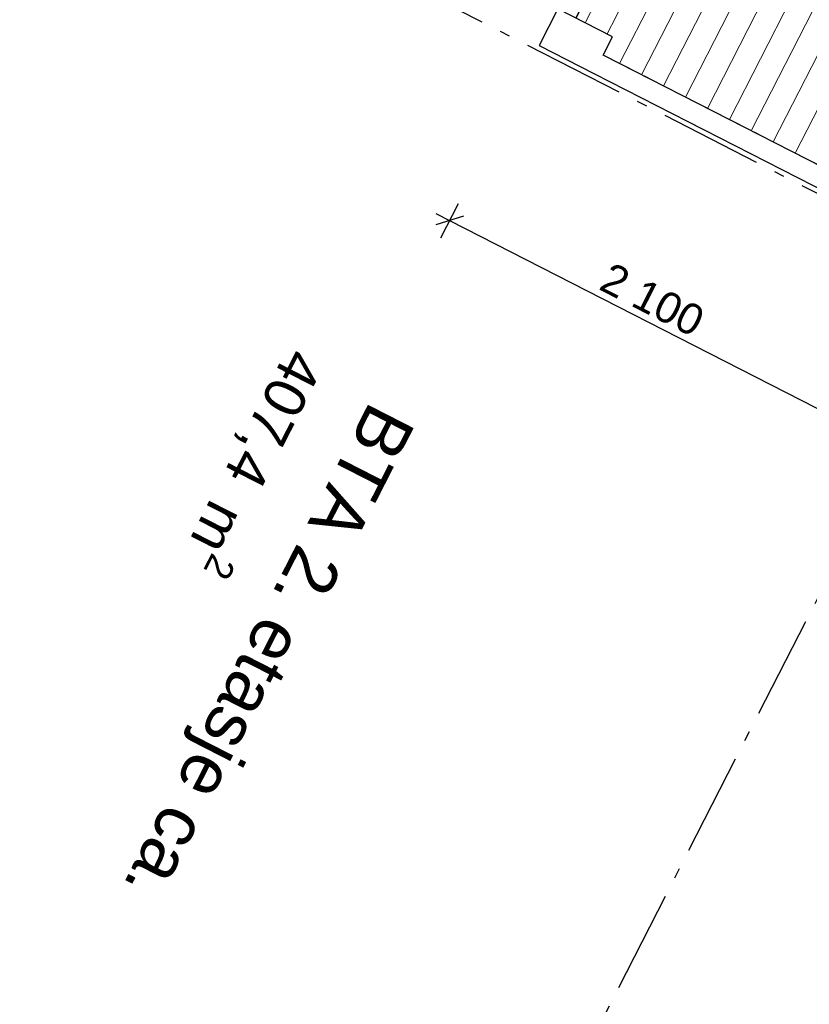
# Model space of a CAD drawing. Header units: millimetres. Extents: x 113452 to 163521, y 85995 to 132858.
# Tile 3 of 78: x 118412 to 122258, y 95909 to 100702. Entities that reach past the tile are written whole.
import ezdxf
from ezdxf.enums import TextEntityAlignment as Align

# ---------------------------------------------------------------- set-up
doc = ezdxf.new("R2010")
doc.units = ezdxf.units.MM
doc.header["$LTSCALE"] = 0.5
doc.header["$MEASUREMENT"] = 0
for name, pattern in [('Akselinje', [1500, 1000, -200, 100, -200]), ('PLINE', [0]), ('Wipeout_Contour', [2000, 0, -2000])]:
    doc.linetypes.add(name, pattern=pattern)
for name, color, linetype in [('231- Bærende yttervegger (Skravur)(Nye konstruksjoner)', 7, 'Continuous'), ('231- Bærende yttervegger(Nye konstruksjoner)', 7, 'Continuous'), ('25-- Dekker(Nye konstruksjoner)', 7, 'Continuous'), ('82-- Modullinjer(Nye konstruksjoner)', 7, 'Continuous'), ('842-M___1_100 Målsetting bygning(Nye konstruksjoner)', 7, 'Continuous'), ('862- M___BTA(Nye konstruksjoner)', 7, 'Continuous'), ('862- M___BTA(Tekst)(Nye konstruksjoner)', 7, 'Continuous'), ('862- M___Nettoareal(Nye konstruksjoner)', 7, 'Continuous'), ('862- M___Nettoareal(Polylinje)(Nye konstruksjoner)', 7, 'Continuous'), ('862- M___Nettoareal(Tekst)(Nye konstruksjoner)', 7, 'Continuous')]:
    doc.layers.add(name, color=color, linetype=linetype)
doc.layers.add('255- Gulvoverflate(Nye konstruksjoner)', color=7, linetype='Continuous', lineweight=0)
doc.styles.add('GENERATED_STYLE_1', font='arial.ttf')
doc.styles.add('GENERATED_STYLE_2', font='arial.ttf')
doc.dimstyles.new('GENERATED_STYLE__3', dxfattribs={"dimtxt": 150, "dimasz": 95, "dimexe": 0.18, "dimexo": 0.0625, "dimgap": 0, "dimtad": 1, "dimdec": 0, "dimzin": 0, "dimdsep": 46, "dimtxsty": 'GENERATED_STYLE_1', "dimblk": 'ARROWHEAD_6', "dimblk1": 'ARROWHEAD_6', "dimblk2": 'ARROWHEAD_6', "dimcen": 0.09, "dimse1": 1, "dimse2": 1, "dimclrd": 256, "dimclre": 256, "dimclrt": 256, "dimadec": 1, "dimazin": 0, "dimtfac": 1, "dimtdec": 4, "dimtmove": 0, "dimatfit": 3, "dimfxl": 1, "dimtolj": 1, "dimtzin": 0, "dimarcsym": 0})

# ---------------------------------------------------------------- blocks, each defined once
blk = doc.blocks.new('BTA 2. etasje ca.__1_1', base_point=(119445, 97814.5))
at = {"layer": '862- M___BTA(Tekst)(Nye konstruksjoner)', "insert": (119950.4, 98997.2), "char_height": 200, "attachment_point": 1, "rotation": 242.9436, "style": 'GENERATED_STYLE_1'}
blk.add_mtext('\\A1;{\\pql;\\pt0,24100;\\fArial|b0|i0|c0|p0;\\W1.000000;407,4\\fArial|b0|i0|c0|p0;\\W1.000000;\\A1{\\H.66x;\\S^  ;}\\fArial|b0|i0|c0|p0;\\W1.000000; m\\fArial|b0|i0|c0|p0;\\W1.000000;\\A1{\\H.66x;\\S2^  ;}}', dxfattribs=at)
at = {"layer": '862- M___BTA(Tekst)(Nye konstruksjoner)', "style": 'GENERATED_STYLE_1'}
for tag, height, p in [('DUMMY_862', 200, (119993.7, 98975.1)), ('ROOM_NAME', 250, (120343.6, 98739.3)), ('DUMMY_861', 250, (119176.2, 96510.9))]:
    blk.add_attdef(tag, text='', height=height, rotation=242.9436, dxfattribs=at).set_placement(p, align=Align.TOP_LEFT)
blk = doc.blocks.new('Balkong__26_1', base_point=(122768.1, 102176.4))
at = {"layer": '862- M___Nettoareal(Polylinje)(Nye konstruksjoner)', "linetype": 'PLINE', "flags": 128}
blk.add_lwpolyline([(121075.9, 100620.7), (122857, 99711), (124812.8, 103540.2), (123031.7, 104449.9)], close=True, dxfattribs=at)
at = {"layer": '862- M___Nettoareal(Tekst)(Nye konstruksjoner)', "insert": (122943.7, 102406.2), "char_height": 150, "attachment_point": 1, "rotation": 242.9436, "style": 'GENERATED_STYLE_1'}
blk.add_mtext('\\A1;{\\pql;\\pt0,24100;\\fArial|b0|i0|c0|p0;\\W1.000000;8,6\\fArial|b0|i0|c0|p0;\\W1.000000;\\A1{\\H.66x;\\S^  ;}\\fArial|b0|i0|c0|p0;\\W1.000000; m\\fArial|b0|i0|c0|p0;\\W1.000000;\\A1{\\H.66x;\\S2^  ;}}', dxfattribs=at)
at = {"layer": '862- M___Nettoareal(Tekst)(Nye konstruksjoner)', "style": 'GENERATED_STYLE_1'}
for tag, height, p in [('DUMMY_862', 150, (122976.2, 102389.7)), ('ROOM_NAME', 200, (123256.1, 102201)), ('DUMMY_861', 200, (122805.2, 101364))]:
    blk.add_attdef(tag, text='', height=height, rotation=242.9436, dxfattribs=at).set_placement(p, align=Align.TOP_LEFT)
blk = doc.blocks.new('Standard grid marker[62]_1', base_point=(120216.2, 93808.5))
at = {"layer": '82-- Modullinjer(Nye konstruksjoner)', "linetype": 'Akselinje'}
blk.add_line((120307.1, 93986.6), (136894.3, 126461.7), dxfattribs=at)
at = {"layer": '82-- Modullinjer(Nye konstruksjoner)', "style": 'GENERATED_STYLE_2'}
for tag, p in [('AC_MarkerText_1_1', (137439.8, 126889.1)), ('AC_MarkerText_1_0', (120215.8, 93167.2))]:
    blk.add_attdef(tag, text='', height=350, rotation=242.9436, dxfattribs=at).set_placement(p, align=Align.TOP_CENTER)
blk = doc.blocks.new('*D305', base_point=(-1071196.2, -15782375.2))
at = {"layer": '842-M___1_100 Målsetting bygning(Nye konstruksjoner)', "linetype": 'PLINE'}
for p, q in [((122328.3, 104865.6), (122284.7, 105000.1)), ((122340.6, 104999.7), (122306.5, 104932.9)), ((122306.5, 104932.9), (120259.6, 100925.3)), ((122223, 104975.5), (122390, 104890.2)), ((120176.1, 100968), (120343.1, 100882.7)), ((120237.8, 100992.6), (120281.4, 100858.1)), ((120259.6, 100925.3), (120225.5, 100858.6))]:
    blk.add_line(p, q, dxfattribs=at)
at = {"layer": '842-M___1_100 Målsetting bygning(Nye konstruksjoner)', "insert": (121426.9, 103144.7), "char_height": 150, "attachment_point": 7, "rotation": 242.9436, "style": 'GENERATED_STYLE_1'}
blk.add_mtext('\\A1;{\\pql;\\fArial|b0|i0|c0|p0;\\W1.000000;4\xa0500}', dxfattribs=at)
blk = doc.blocks.new('ARROWHEAD_6')
at = {"linetype": 'Continuous'}
for p, q in [((0, 0), (-1, 0)), ((-0.5, -0.5), (0.5, 0.5))]:
    blk.add_line(p, q, dxfattribs=at)
blk = doc.blocks.new('*D306', base_point=(-1071196.2, -15782375.2))
at = {"layer": '842-M___1_100 Målsetting bygning(Nye konstruksjoner)', "linetype": 'PLINE'}
for p, q in [((120463.2, 99640.9), (120548.5, 99807.9)), ((120439, 99758.6), (120505.8, 99724.4)), ((120573.1, 99746.2), (120438.6, 99702.7)), ((120505.8, 99724.4), (122376, 98769.2)), ((122333.4, 98685.7), (122418.7, 98852.7)), ((122308.7, 98747.4), (122443.3, 98791)), ((122376, 98769.2), (122442.8, 98735.1))]:
    blk.add_line(p, q, dxfattribs=at)
at = {"layer": '842-M___1_100 Målsetting bygning(Nye konstruksjoner)', "insert": (121225.3, 99390.6), "char_height": 150, "attachment_point": 7, "rotation": 332.9436, "style": 'GENERATED_STYLE_1'}
blk.add_mtext('\\A1;{\\pql;\\fArial|b0|i0|c0|p0;\\W1.000000;2\xa0100}', dxfattribs=at)
blk = doc.blocks.new('Standard grid marker[202]_1', base_point=(120039.5, 101010))
at = {"layer": '82-- Modullinjer(Nye konstruksjoner)', "linetype": 'Akselinje'}
blk.add_line((120217.7, 100919), (139423.5, 91109.3), dxfattribs=at)
at = {"layer": '82-- Modullinjer(Nye konstruksjoner)', "style": 'GENERATED_STYLE_2'}
blk.add_attdef('AC_MarkerText_1', text='', height=350, rotation=242.9436, dxfattribs=at).set_placement((140274, 90594.9), align=Align.TOP_CENTER)

msp = doc.modelspace()

# ---------------------------------------------------------------- hatches: boundary and pattern name
at = {"layer": '231- Bærende yttervegger (Skravur)(Nye konstruksjoner)', "linetype": 'Continuous'}
for points in [[(121408.9, 100338.3), (121453.4, 100315.6), (121498.9, 100404.6), (121454.4, 100427.4)], [(121498, 100292.8), (121542.5, 100270.1), (121588, 100359.2), (121543.4, 100381.9)], [(121587, 100247.4), (121631.5, 100224.6), (121677, 100313.7), (121632.5, 100336.4)], [(121676.1, 100201.9), (121720.6, 100179.1), (121766.1, 100268.2), (121721.6, 100290.9)], [(121765.1, 100156.4), (121809.7, 100133.6), (121855.1, 100222.7), (121810.6, 100245.4)], [(121854.2, 100110.9), (121898.7, 100088.1), (121944.2, 100177.2), (121899.7, 100199.9)], [(121943.2, 100065.4), (121987.8, 100042.7), (122033.3, 100131.7), (121988.7, 100154.5)], [(122032.3, 100019.9), (122076.8, 99997.2), (122122.3, 100086.2), (122077.8, 100109)], [(122121.3, 99974.4), (122165.9, 99951.7), (122211.4, 100040.7), (122166.8, 100063.5)], [(122210.4, 99928.9), (122254.9, 99906.2), (122300.4, 99995.3), (122255.9, 100018)]]:
    msp.add_hatch(color=256, dxfattribs=at).paths.add_polyline_path(points)
at = {"layer": '255- Gulvoverflate(Nye konstruksjoner)', "linetype": 'Continuous'}
h = msp.add_hatch(dxfattribs=at)
h.set_pattern_fill('Linjer_120_mm_0001', color=256, style=0, pattern_type=2)
h.set_pattern_definition([(62.9436, (125050.01, 105125.71), (-106.8671, 54.584), [])])
h.paths.add_polyline_path([(121075.9, 100620.7), (122857, 99711), (124812.8, 103540.2), (123031.7, 104449.9)])

# ---------------------------------------------------------------- linework, layer by layer
at = {"layer": '231- Bærende yttervegger(Nye konstruksjoner)', "linetype": 'PLINE', "flags": 128}
for points in [[(121409.9, 100450.1), (121365.3, 100472.9)], [(121364.4, 100361.1), (121409.9, 100450.1)], [(121454.4, 100427.4), (121408.9, 100338.3)], [(121498.9, 100404.6), (121454.4, 100427.4)], [(121319.8, 100383.8), (121364.4, 100361.1)], [(121453.4, 100315.6), (121498.9, 100404.6)], [(121543.4, 100381.9), (121498, 100292.8)], [(121588, 100359.2), (121543.4, 100381.9)], [(121408.9, 100338.3), (121453.4, 100315.6)], [(121542.5, 100270.1), (121588, 100359.2)], [(121632.5, 100336.4), (121587, 100247.4)], [(121677, 100313.7), (121632.5, 100336.4)], [(121498, 100292.8), (121542.5, 100270.1)], [(121631.5, 100224.6), (121677, 100313.7)], [(121721.6, 100290.9), (121676.1, 100201.9)], [(121766.1, 100268.2), (121721.6, 100290.9)], [(121587, 100247.4), (121631.5, 100224.6)], [(121720.6, 100179.1), (121766.1, 100268.2)], [(121810.6, 100245.4), (121765.1, 100156.4)], [(121855.1, 100222.7), (121810.6, 100245.4)], [(121676.1, 100201.9), (121720.6, 100179.1)], [(121809.7, 100133.6), (121855.1, 100222.7)], [(121899.7, 100199.9), (121854.2, 100110.9)], [(121944.2, 100177.2), (121899.7, 100199.9)], [(121765.1, 100156.4), (121809.7, 100133.6)], [(121898.7, 100088.1), (121944.2, 100177.2)], [(121988.7, 100154.5), (121943.2, 100065.4)], [(122033.3, 100131.7), (121988.7, 100154.5)], [(121854.2, 100110.9), (121898.7, 100088.1)], [(121987.8, 100042.7), (122033.3, 100131.7)], [(122077.8, 100109), (122032.3, 100019.9)], [(122122.3, 100086.2), (122077.8, 100109)], [(121943.2, 100065.4), (121987.8, 100042.7)], [(122076.8, 99997.2), (122122.3, 100086.2)], [(122166.8, 100063.5), (122121.3, 99974.4)], [(122165.9, 99951.7), (122211.4, 100040.7)], [(122211.4, 100040.7), (122166.8, 100063.5)], [(122032.3, 100019.9), (122076.8, 99997.2)], [(122255.9, 100018), (122210.4, 99928.9)], [(122254.9, 99906.2), (122300.4, 99995.3)], [(122300.4, 99995.3), (122255.9, 100018)], [(122121.3, 99974.4), (122165.9, 99951.7)], [(122210.4, 99928.9), (122254.9, 99906.2)]]:
    msp.add_lwpolyline(points, dxfattribs=at)
at = {"layer": '25-- Dekker(Nye konstruksjoner)', "linetype": 'PLINE', "flags": 128}
msp.add_lwpolyline([(121075.9, 100620.7), (123031.7, 104449.9), (124812.8, 103540.2), (122857, 99711)], close=True, dxfattribs=at)

# ---------------------------------------------------------------- block references
at = {"layer": '862- M___BTA(Nye konstruksjoner)', "linetype": 'Continuous'}
ref = msp.add_blockref('BTA 2. etasje ca.__1_1', (119445, 97814.5), dxfattribs=at)
ref.add_attrib('ROOM_NAME', 'BTA 2. etasje ca.', dxfattribs={"layer": '862- M___BTA(Tekst)(Nye konstruksjoner)', "color": 7, "height": 250, "rotation": 242.9436, "style": 'GENERATED_STYLE_1'}).set_placement((120343.6, 98739.3), align=Align.TOP_LEFT)
at = {"layer": '862- M___Nettoareal(Nye konstruksjoner)', "linetype": 'Continuous'}
ref = msp.add_blockref('Balkong__26_1', (122768.1, 102176.4), dxfattribs=at)
ref.add_attrib('ROOM_NAME', 'Balkong', dxfattribs={"layer": '862- M___Nettoareal(Tekst)(Nye konstruksjoner)', "color": 7, "height": 200, "rotation": 242.9436, "style": 'GENERATED_STYLE_1'}).set_placement((123256.1, 102201), align=Align.TOP_LEFT)

# ---------------------------------------------------------------- next in the draw order: wipeouts: each hides what was drawn before it
at = {"linetype": 'Wipeout_Contour', "ltscale": 629795.237961}
msp.add_wipeout([(120941.4, 100577.1), (121208.5, 100440.7), (121299.5, 100618.8), (121032.3, 100755.2)], dxfattribs=at).dxf.layer = '231- Bærende yttervegger (Skravur)(Nye konstruksjoner)'

# ---------------------------------------------------------------- next in the draw order: hatches: boundary and pattern name
at = {"layer": '231- Bærende yttervegger (Skravur)(Nye konstruksjoner)', "linetype": 'Continuous'}
for points in [[(121230.8, 100429.3), (121275.3, 100406.6), (121320.8, 100495.6), (121276.3, 100518.4)], [(121319.8, 100383.8), (121364.4, 100361.1), (121409.9, 100450.1), (121365.3, 100472.9)]]:
    msp.add_hatch(color=256, dxfattribs=at).paths.add_polyline_path(points)

# ---------------------------------------------------------------- next in the draw order: linework, layer by layer
at = {"layer": '231- Bærende yttervegger(Nye konstruksjoner)', "linetype": 'PLINE', "flags": 128}
for points in [[(121032.3, 100755.2), (120941.4, 100577.1)], [(121299.5, 100618.8), (121032.3, 100755.2)], [(121254, 100529.7), (121299.5, 100618.8)], [(120941.4, 100577.1), (121208.5, 100440.7)], [(121276.3, 100518.4), (121230.8, 100429.3)], [(121275.3, 100406.6), (121320.8, 100495.6)], [(121320.8, 100495.6), (121276.3, 100518.4)], [(121365.3, 100472.9), (121319.8, 100383.8)], [(121230.8, 100429.3), (121275.3, 100406.6)]]:
    msp.add_lwpolyline(points, dxfattribs=at)

# ---------------------------------------------------------------- next in the draw order: block references
at = {"layer": '82-- Modullinjer(Nye konstruksjoner)', "linetype": 'PLINE'}
msp.add_blockref('Standard grid marker[62]_1', (120216.2, 93808.5), dxfattribs=at)

# ---------------------------------------------------------------- next in the draw order: dimensions: what is measured, and where the dimension line sits
at = {"layer": '842-M___1_100 Målsetting bygning(Nye konstruksjoner)', "linetype": 'Continuous'}
for base, p1, p2, angle, picture, middle, turn in [((120259.6, 100925.3), (122988.3, 104584.6), (120941.4, 100577.1), 242.9436, '*D305', (121376.6, 102881.4), 242.9436), ((122376, 98769.2), (120941.4, 100577.1), (122648.8, 99303.3), 332.9436, '*D306', (121488.6, 99340.4), 332.9436)]:
    dim = msp.add_linear_dim(base=base, p1=p1, p2=p2, angle=angle, dimstyle='GENERATED_STYLE__3', dxfattribs=at)
    dim.commit()
    dim.dimension.update_dxf_attribs({"geometry": picture, "text_midpoint": middle, "dimtype": 160, "text_rotation": turn})

# ---------------------------------------------------------------- next in the draw order: wipeouts: each hides what was drawn before it
at = {"linetype": 'Wipeout_Contour', "ltscale": 631288.809676}
msp.add_wipeout([(122857, 99711), (121254, 100529.7), (121208.5, 100440.7), (122811.5, 99621.9)], dxfattribs=at).dxf.layer = '231- Bærende yttervegger (Skravur)(Nye konstruksjoner)'

# ---------------------------------------------------------------- next in the draw order: linework, layer by layer
at = {"layer": '231- Bærende yttervegger(Nye konstruksjoner)', "linetype": 'PLINE', "flags": 128}
for points in [[(122857, 99711), (121254, 100529.7)], [(121208.5, 100440.7), (122811.5, 99621.9)]]:
    msp.add_lwpolyline(points, dxfattribs=at)

# ---------------------------------------------------------------- next in the draw order: block references
at = {"layer": '82-- Modullinjer(Nye konstruksjoner)', "linetype": 'PLINE'}
msp.add_blockref('Standard grid marker[202]_1', (120039.5, 101010), dxfattribs=at)

doc.saveas('drawing.dxf')
